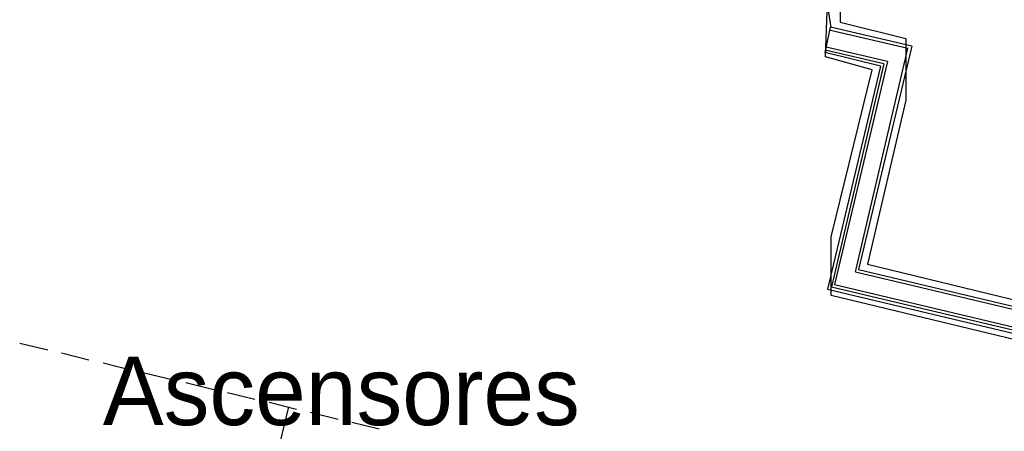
# Model space of a CAD drawing. Header units: feet. Extents: x -79 to 198, y -22 to 181.
# Tile 121 of 164: x 78 to 96, y 120 to 127. Entities that reach past the tile are written whole.
import ezdxf
from ezdxf.enums import TextEntityAlignment as Align

# ---------------------------------------------------------------- set-up
doc = ezdxf.new("R2010")
doc.units = ezdxf.units.FT
for name, color, linetype in [('A-AREA-COMUN', 252, 'CONTINUOUS'), ('A-AREA-UNIDAD', 30, 'CONTINUOUS'), ('A-LINEA', 7, 'CONTINUOUS'), ('A-NOMBRE-ESPACIO', 2, 'CONTINUOUS')]:
    doc.layers.add(name, color=color, linetype=linetype)

msp = doc.modelspace()

# ---------------------------------------------------------------- linework, layer by layer
at = {"layer": 'A-AREA-COMUN'}
msp.add_lwpolyline([(97.792, 121.2089), (92.608, 122.4533), (92.608, 123.4844), (93.328, 126.4178), (92.512, 126.6489), (92.56, 127.9289)], dxfattribs=at)
at = {"layer": 'A-AREA-UNIDAD'}
msp.add_lwpolyline([(92.768, 128.4444), (92.768, 127.2533), (93.92, 126.9689), (93.92, 125.8844), (93.248, 123.0044), (98.528, 121.7244)], dxfattribs=at)
at = {"layer": 'A-LINEA'}
for p, q in [((92.6126, 127.1589), (92.2429, 129.4214)), ((92.5067, 126.7244), (92.6, 127.1644)), ((94.0267, 126.8311), (92.6, 127.1644)), ((93.96, 126.7911), (92.6, 127.1111)), ((93.5333, 126.5244), (92.5067, 126.7644)), ((93.48, 126.4844), (92.5067, 126.7244)), ((93.6, 126.5644), (92.52, 126.8178)), ((93.04, 122.8711), (93.96, 126.7911)), ((94.0267, 126.8311), (93.0933, 122.9111)), ((93.5333, 126.5244), (92.6133, 122.6044)), ((93.6, 126.5644), (92.6667, 122.6444)), ((93.48, 126.4844), (92.5467, 122.5644)), ((93.0933, 122.9111), (98.6, 121.6044)), ((93.04, 122.8711), (98.5467, 121.5644)), ((92.5467, 122.5644), (98.0533, 121.2578)), ((92.6133, 122.6044), (98.12, 121.2978)), ((92.6667, 122.6444), (98.1733, 121.3378)), ((78.3467, 121.6178), (78.84, 121.4978)), ((79.08, 121.4444), (79.56, 121.3244)), ((79.8133, 121.2711), (80.2933, 121.1511)), ((80.5333, 121.0978), (81.0267, 120.9778)), ((81.2667, 120.9244), (81.76, 120.8044)), ((82, 120.7511), (82.48, 120.6311)), ((82.7333, 120.5778), (83.2133, 120.4578)), ((82.8133, 119.4044), (83.08, 120.4978)), ((83.4533, 120.4044), (83.9467, 120.2844)), ((84.1867, 120.2311), (84.6667, 120.1111))]:
    msp.add_line(p, q, dxfattribs=at)

# ---------------------------------------------------------------- texts
at = {"layer": 'A-NOMBRE-ESPACIO'}
msp.add_text('Ascensores', height=1.2, dxfattribs=at).set_placement((84, 120.1778), align=Align.CENTER)

doc.saveas('drawing.dxf')
